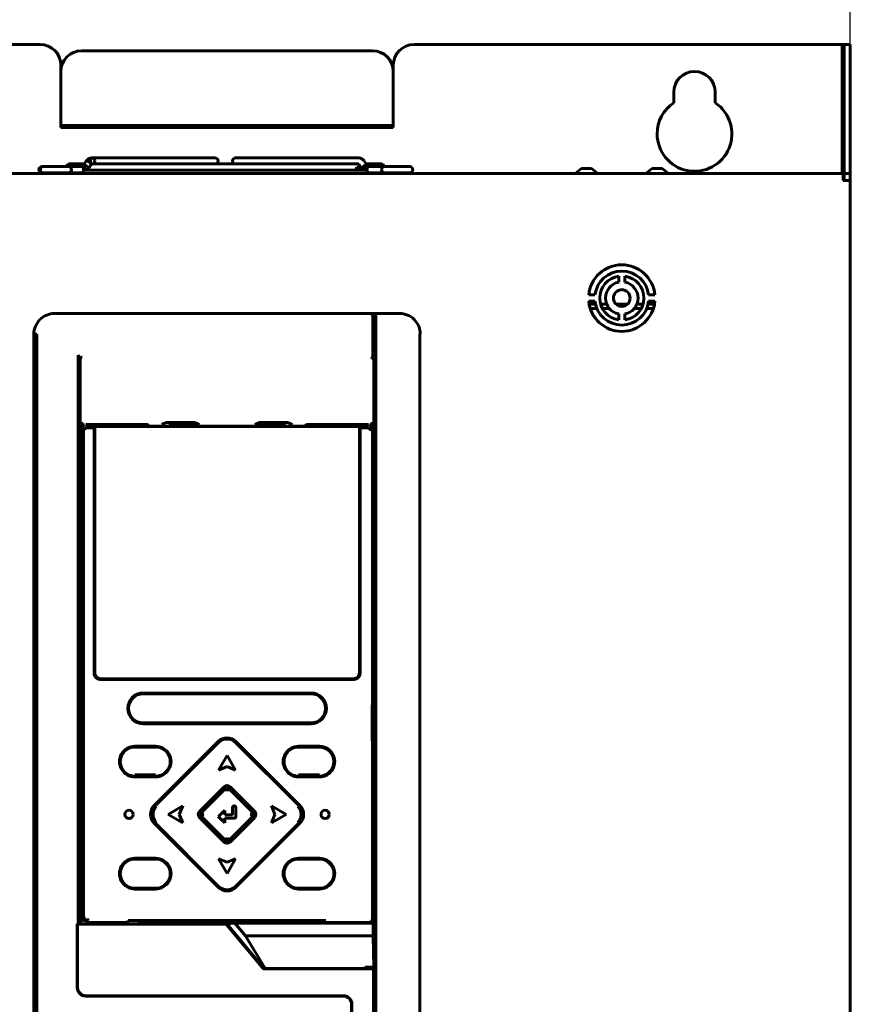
# Model space of a CAD drawing. Header units: millimetres. Extents: x 0 to 841, y 0 to 594.
# Tile 4 of 7: x 233 to 333, y 362 to 480. Entities that reach past the tile are written whole.
import ezdxf

# ---------------------------------------------------------------- set-up
doc = ezdxf.new("R2010")
doc.units = ezdxf.units.MM
doc.linetypes.add('K5LT_BASIC', pattern=[0])
doc.linetypes.add('K5LT_THIN', pattern=[0])
doc.layers.add('Системный слой', color=7, linetype='Continuous')
doc.styles.add('KDIMTEXTSTYLE', font='GOST_AU.SHX', dxfattribs={"width": 0.96, "oblique": 15, "height": 5})
doc.dimstyles.new('KDIMSTYLE (0.50)', dxfattribs={"dimtxt": 5, "dimasz": 1, "dimexe": 2, "dimexo": 0, "dimgap": 1, "dimtad": 1, "dimlfac": 2, "dimtxsty": 'KDIMTEXTSTYLE', "dimsah": 1, "dimcen": 0, "dimdle": 1, "dimadec": 0, "dimazin": 0, "dimtfac": 0.667, "dimtmove": 0, "dimatfit": 3, "dimfxl": 1, "dimtvp": 1, "dimtolj": 1, "dimtzin": 0, "dimarcsym": 0})

# ---------------------------------------------------------------- blocks, each defined once
blk = doc.blocks.new('KDIMARROW_01')
at = {"layer": 'Системный слой'}
blk.add_hatch(color=0, dxfattribs=at).paths.add_polyline_path([(0, 0), (-5, 0.66), (-4.5, 0), (-5, -0.66)])
at = {"layer": 'Системный слой', "color": 0, "linetype": 'K5LT_THIN', "lineweight": 18}
for p, q in [((-4.5, 0), (-5, 0.66)), ((-5, 0.66), (0, 0)), ((0, 0), (-5, -0.66)), ((-5, -0.66), (-4.5, 0)), ((0, 0), (-1, 0))]:
    blk.add_line(p, q, dxfattribs=at)

msp = doc.modelspace()

# ---------------------------------------------------------------- linework, layer by layer
at = {"layer": 'Системный слой', "color": 150, "linetype": 'K5LT_BASIC', "lineweight": 60, "true_color": 0x0080ff}
for p, q in [((183.5194, 477.0255), (235.0194, 477.0255)), ((275.0194, 476.2755), (240.0194, 476.2755)), ((280.0194, 477.0255), (331.5194, 477.0255)), ((331.5194, 477.0255), (331.5194, 461.5255)), ((331.7694, 477.0255), (331.5194, 477.0255)), ((331.7694, 475.7755), (331.7694, 477.0255)), ((331.7694, 477.0255), (332.5194, 477.0255)), ((332.5194, 477.0255), (332.5194, 475.7755)), ((331.7694, 475.7755), (331.7694, 462.7755)), ((332.5194, 475.7755), (332.5194, 462.7755)), ((237.5194, 474.5255), (237.5194, 473.7755)), ((237.5194, 473.7755), (237.5194, 468.2755)), ((277.5194, 473.7755), (277.5194, 474.5255)), ((277.5194, 468.2755), (277.5194, 473.7755)), ((311.2694, 471.2755), (311.2694, 470.0172)), ((316.2694, 470.0172), (316.2694, 471.2755)), ((237.5194, 467.2755), (237.5194, 468.2755)), ((277.5194, 468.2755), (277.5194, 467.2755)), ((277.5194, 467.2755), (237.5194, 467.2755)), ((237.5194, 467.2755), (237.5194, 467.0255)), ((237.5194, 467.0255), (277.5194, 467.0255)), ((277.5194, 467.0255), (277.5194, 467.2755)), ((255.1756, 463.4005), (241.3263, 463.4005)), ((256.0543, 463.4005), (255.1756, 463.4005)), ((255.1756, 463.4005), (256.0543, 463.4005)), ((259.4182, 463.4005), (258.5395, 463.4005)), ((258.5395, 463.4005), (259.4182, 463.4005)), ((259.4182, 463.4005), (273.2675, 463.4005)), ((235.419, 462.3399), (235.2549, 462.3399)), ((235.419, 462.3399), (238.419, 462.3399)), ((238.5173, 462.3399), (238.419, 462.3399)), ((239.9905, 462.3399), (238.5173, 462.3399)), ((238.5469, 462.6505), (240.309, 462.6505)), ((240.5201, 462.9491), (240.1844, 462.4743)), ((272.8532, 461.9005), (240.2518, 461.9005)), ((241.1325, 462.5161), (240.7967, 462.0413)), ((241.1365, 462.6505), (241.3263, 462.6505)), ((244.0386, 462.6505), (241.3263, 462.6505)), ((244.0386, 462.6505), (273.2675, 462.6505)), ((270.5645, 462.6505), (273.2675, 462.6505)), ((274.342, 461.9005), (272.8532, 461.9005)), ((273.6314, 462.2755), (273.1184, 462.2755)), ((273.4613, 462.5161), (273.7971, 462.0413)), ((274.0736, 462.9491), (274.4094, 462.4743)), ((274.2848, 462.6505), (276.0469, 462.6505)), ((274.4547, 462.2755), (274.3804, 462.2755)), ((274.6032, 462.3399), (276.1918, 462.3399)), ((276.1918, 462.3399), (276.4847, 462.3399)), ((276.4847, 462.3399), (279.4847, 462.3399)), ((300.1694, 462.1014), (299.4194, 461.5255)), ((300.1694, 462.1014), (301.3694, 462.1014)), ((301.3694, 462.1014), (302.1194, 461.5255)), ((308.6694, 462.1014), (307.9194, 461.5255)), ((308.6694, 462.1014), (309.8694, 462.1014)), ((309.8694, 462.1014), (310.6194, 461.5255)), ((331.7694, 461.5255), (331.7694, 462.7755)), ((332.5194, 462.7755), (332.5194, 461.5255)), ((331.6694, 461.5255), (183.3694, 461.5255)), ((235.419, 461.5899), (235.2549, 461.5899)), ((235.419, 461.5899), (238.419, 461.5899)), ((238.5173, 461.5899), (238.419, 461.5899)), ((239.9905, 461.5899), (238.5173, 461.5899)), ((274.6032, 461.5899), (276.1918, 461.5899)), ((276.1918, 461.5899), (276.4847, 461.5899)), ((276.4847, 461.5899), (279.4847, 461.5899)), ((331.6694, 461.5255), (331.6694, 460.6755)), ((332.5194, 460.6755), (331.6694, 460.6755)), ((331.7694, 461.5255), (331.7694, 460.6755)), ((331.7694, 461.5255), (332.5194, 461.5255)), ((332.5194, 460.6755), (332.5194, 461.5255)), ((332.5194, 305.5255), (332.5194, 460.6755)), ((304.6444, 448.4391), (304.6444, 449.1489)), ((305.3944, 449.1489), (305.3944, 448.4391)), ((301.037, 446.9005), (301.7911, 446.9005)), ((308.2477, 446.9005), (309.0017, 446.9005)), ((301.7911, 446.1505), (301.037, 446.1505)), ((301.8571, 445.7755), (301.0903, 445.7755)), ((302.0194, 445.2755), (301.2197, 445.2755)), ((303.2194, 445.7755), (302.4777, 445.7755)), ((303.5227, 445.2755), (302.6827, 445.2755)), ((305.6808, 445.7755), (304.3579, 445.7755)), ((307.356, 445.2755), (306.516, 445.2755)), ((307.561, 445.7755), (306.8194, 445.7755)), ((308.819, 445.2755), (308.0194, 445.2755)), ((308.9484, 445.7755), (308.1816, 445.7755)), ((309.0017, 446.1505), (308.2477, 446.1505)), ((236.7662, 444.6763), (278.2726, 444.6763)), ((275.0545, 439.5659), (275.0545, 444.378)), ((275.4328, 444.6363), (275.4328, 444.3866)), ((275.4328, 444.3866), (275.4328, 339.9963)), ((304.6444, 443.9022), (304.6444, 444.6119)), ((305.3944, 444.6119), (305.3944, 443.9022)), ((275.4328, 443.9755), (275.0545, 443.9755)), ((234.2677, 442.1778), (234.2677, 341.6733)), ((234.6228, 442.1778), (234.3732, 442.1778)), ((234.3732, 341.6733), (234.3732, 442.1778)), ((234.6228, 442.1778), (234.6228, 341.6733)), ((280.771, 442.1778), (280.731, 442.1778)), ((280.731, 442.1778), (280.731, 341.6733)), ((239.584, 371.2777), (239.584, 439.671)), ((239.8339, 439.1712), (239.584, 439.671)), ((240.0838, 439.4211), (240.084, 439.4209)), ((239.834, 439.171), (239.834, 371.2735)), ((275.1829, 340.0006), (275.1829, 439.0299)), ((239.9651, 418.4393), (239.9651, 431.4248)), ((239.9651, 431.4248), (240.215, 431.4248)), ((240.215, 431.4248), (240.215, 418.4394)), ((240.5198, 431.328), (240.5187, 431.3291)), ((240.5187, 431.3291), (240.5187, 431.328)), ((240.5187, 431.328), (240.5187, 431.3268)), ((240.5187, 431.328), (247.7682, 431.328)), ((240.5187, 431.3268), (240.7733, 431.0722)), ((240.6511, 430.911), (240.6511, 431.1944)), ((240.7733, 431.0722), (241.5131, 431.0722)), ((241.5131, 431.0722), (241.5194, 431.091)), ((241.5194, 401.429), (241.5194, 431.091)), ((241.5194, 431.091), (273.5194, 431.091)), ((273.4444, 431.0791), (241.5944, 431.0791)), ((241.5988, 431.0747), (241.5944, 431.0791)), ((247.8663, 431.1277), (267.1716, 431.1277)), ((250.3995, 431.5644), (253.4393, 431.5644)), ((250.7286, 431.2599), (250.6531, 431.2977)), ((250.7286, 431.2641), (250.7286, 431.2599)), ((253.1101, 431.2641), (250.7286, 431.2641)), ((250.7286, 431.2599), (250.7286, 431.1277)), ((250.9029, 431.5476), (250.97, 431.5141)), ((250.97, 431.5141), (252.8687, 431.5141)), ((252.8687, 431.5141), (252.9358, 431.5476)), ((253.1857, 431.2977), (253.1101, 431.2599)), ((253.1101, 431.2599), (253.1101, 431.2641)), ((253.1101, 431.2599), (253.1101, 431.1277)), ((253.863, 431.4683), (253.8686, 431.4248)), ((253.8686, 431.4248), (253.8686, 431.4661)), ((261.1701, 431.4661), (261.1701, 431.4248)), ((261.1701, 431.4248), (264.3509, 431.4248)), ((264.6393, 431.5644), (261.5995, 431.5644)), ((261.9286, 431.2599), (261.8531, 431.2977)), ((264.3101, 431.2641), (261.9286, 431.2641)), ((261.9286, 431.2641), (261.9286, 431.2599)), ((261.9286, 431.2599), (261.9286, 431.1277)), ((262.1029, 431.5476), (262.17, 431.5141)), ((262.17, 431.5141), (264.0687, 431.5141)), ((264.0687, 431.5141), (264.1358, 431.5476)), ((264.3857, 431.2977), (264.3101, 431.2599)), ((264.3101, 431.2599), (264.3101, 431.2641)), ((264.3101, 431.2599), (264.3101, 431.1277)), ((267.2674, 431.3318), (274.52, 431.3318)), ((274.52, 431.3268), (267.2711, 431.3268)), ((273.4399, 431.0747), (273.4444, 431.0791)), ((273.5256, 431.0722), (273.5194, 431.091)), ((273.5194, 431.091), (273.5194, 401.429)), ((273.5256, 431.0722), (274.2655, 431.0722)), ((274.2655, 431.0722), (274.52, 431.3268)), ((274.3877, 431.1944), (274.3877, 430.911)), ((274.52, 431.3318), (274.515, 431.3268)), ((274.8237, 430.6318), (274.8237, 431.4248)), ((275.0736, 431.4248), (274.8237, 431.4248)), ((275.0736, 431.4248), (275.0736, 418.4393)), ((240.2566, 372.1656), (240.2566, 430.5903)), ((241.5106, 430.9224), (240.7733, 430.9224)), ((241.5106, 430.9224), (241.5106, 401.4202)), ((241.6013, 430.9247), (241.6013, 401.486)), ((273.4374, 401.486), (273.4374, 430.9247)), ((274.2655, 430.9224), (273.5281, 430.9224)), ((273.5281, 401.4202), (273.5281, 430.9224)), ((275.0194, 430.8275), (274.7822, 430.5903)), ((275.0194, 430.8275), (275.0194, 397.8291)), ((239.584, 418.4524), (239.834, 418.4524)), ((239.869, 418.3913), (239.9651, 418.4393)), ((239.869, 418.3913), (239.869, 417.3782)), ((239.9651, 418.4524), (240.1827, 418.4524)), ((275.0194, 418.4524), (275.0736, 418.4524)), ((275.0736, 418.4393), (275.1653, 418.3935)), ((275.1653, 417.376), (275.1653, 418.3935)), ((275.1829, 418.4524), (275.4328, 418.4524)), ((239.9117, 417.3569), (239.869, 417.3782)), ((239.9117, 417.3569), (239.9117, 414.9127)), ((275.1653, 417.376), (275.127, 417.3569)), ((275.127, 414.9127), (275.127, 417.3569)), ((239.869, 414.8913), (239.9117, 414.9127)), ((239.869, 414.8913), (239.869, 413.8782)), ((275.127, 414.9127), (275.1653, 414.8935)), ((275.1653, 413.8761), (275.1653, 414.8935)), ((239.834, 413.8172), (239.584, 413.8172)), ((239.9651, 413.8302), (239.869, 413.8782)), ((239.9651, 383.4393), (239.9651, 413.8302)), ((240.1827, 413.8172), (239.9651, 413.8172)), ((240.215, 413.8302), (240.215, 383.4394)), ((275.0736, 413.8172), (275.0194, 413.8172)), ((275.1653, 413.8761), (275.0736, 413.8302)), ((275.0736, 413.8302), (275.0736, 383.4393)), ((275.4328, 413.8172), (275.1829, 413.8172)), ((242.2605, 400.6704), (272.7782, 400.6704)), ((272.7695, 400.6791), (242.2692, 400.6791)), ((272.6875, 400.7361), (242.3512, 400.7361)), ((246.6444, 398.7479), (246.6444, 398.8587)), ((246.7944, 398.8135), (246.7944, 398.9201)), ((247.4193, 399.0289), (267.6193, 399.0289)), ((247.4193, 398.9289), (267.6193, 398.9289)), ((262.7444, 398.9289), (262.7444, 399.0289)), ((262.8944, 399.0289), (262.8944, 398.9289)), ((274.9932, 397.3291), (274.9932, 393.5291)), ((246.6444, 395.499), (246.6444, 395.6098)), ((246.7944, 395.4376), (246.7944, 395.5443)), ((267.6193, 395.4289), (247.4193, 395.4289)), ((267.6193, 395.3289), (247.4193, 395.3289)), ((262.7444, 395.3289), (262.7444, 395.4289)), ((262.8944, 395.4289), (262.8944, 395.3289)), ((248.7512, 385.4893), (256.4587, 393.1968)), ((258.58, 393.1968), (266.2875, 385.4893)), ((246.4196, 392.6287), (248.9193, 392.6287)), ((246.4196, 392.6287), (246.4196, 392.6139)), ((246.4196, 392.5287), (248.9193, 392.5287)), ((246.6444, 392.5287), (246.6444, 392.6287)), ((246.7944, 392.5287), (246.7944, 392.6287)), ((248.8926, 385.4893), (256.4587, 393.0554)), ((258.58, 393.0554), (266.1461, 385.4893)), ((266.1194, 392.6287), (268.6191, 392.6287)), ((266.1194, 392.5287), (268.6191, 392.5287)), ((268.6191, 392.6287), (268.6191, 392.6139)), ((275.0194, 393.0291), (275.0194, 371.9284)), ((256.5018, 389.7602), (257.5193, 391.5227)), ((257.5193, 391.5227), (256.5018, 389.7602)), ((257.5193, 391.5227), (258.5369, 389.7602)), ((257.5193, 390.1925), (256.5018, 389.7602)), ((258.5369, 389.7602), (257.5193, 390.1925)), ((246.4196, 389.0289), (246.4196, 389.1789)), ((246.4196, 389.1789), (248.9193, 389.1789)), ((248.9193, 389.0289), (246.4196, 389.0289)), ((246.4196, 388.9289), (246.4196, 388.9437)), ((248.9193, 388.9289), (246.4196, 388.9289)), ((246.6444, 388.9289), (246.6444, 389.1789)), ((246.7944, 388.9289), (246.7944, 389.1789)), ((248.9193, 389.1789), (248.9193, 389.0289)), ((266.1193, 389.1789), (268.6191, 389.1789)), ((266.1194, 389.0289), (266.1193, 389.1789)), ((268.6191, 389.0289), (266.1194, 389.0289)), ((268.6191, 388.9289), (266.1194, 388.9289)), ((268.6191, 389.1789), (268.6191, 389.0289)), ((268.6191, 388.9289), (268.6191, 388.9437)), ((257.1658, 387.7526), (254.1954, 384.7822)), ((254.5495, 384.7822), (257.1658, 387.3985)), ((257.1658, 387.3985), (257.2719, 387.2925)), ((257.7668, 387.2925), (257.8729, 387.3985)), ((260.8433, 384.7822), (257.8729, 387.7526)), ((257.8729, 387.3985), (260.4892, 384.7822)), ((248.7512, 385.4893), (248.7585, 385.482)), ((248.9987, 385.3833), (248.8926, 385.4893)), ((250.4254, 384.4287), (252.1878, 385.4462)), ((252.1878, 385.4462), (251.7555, 384.4287)), ((251.9716, 384.9373), (252.1878, 385.4462)), ((257.2609, 384.3598), (257.2609, 384.9135)), ((263.2832, 384.4287), (262.8509, 385.4462)), ((264.6133, 384.4287), (262.8509, 385.4462)), ((266.04, 385.3833), (266.1461, 385.4893)), ((266.2802, 385.482), (266.2875, 385.4893)), ((250.4254, 384.4287), (252.1878, 383.4111)), ((252.1878, 383.4111), (250.4254, 384.4287)), ((251.7555, 384.4287), (251.8956, 384.7586)), ((251.8531, 384.1989), (251.7555, 384.4287)), ((251.7555, 384.4287), (252.1878, 383.4111)), ((252.1878, 383.4111), (251.9748, 383.9123)), ((254.1954, 384.0751), (257.1658, 381.1047)), ((254.5495, 384.7822), (254.6556, 384.6761)), ((254.5495, 384.0751), (254.6556, 384.1812)), ((257.1658, 381.4588), (254.5495, 384.0751)), ((257.5194, 384.3598), (257.2609, 384.3598)), ((257.2609, 383.9626), (257.5194, 383.9626)), ((257.2609, 383.4089), (257.2609, 383.9626)), ((257.2642, 383.9687), (257.5194, 383.9689)), ((257.5194, 384.3607), (257.2645, 384.3607)), ((258.1733, 384.3606), (257.5194, 384.3607)), ((260.4892, 384.0751), (257.8729, 381.4588)), ((257.8729, 381.1047), (260.8433, 384.0751)), ((260.3832, 384.6761), (260.4892, 384.7822)), ((260.3832, 384.1812), (260.4892, 384.0751)), ((264.6133, 384.4287), (262.8509, 383.4111)), ((262.8509, 383.4111), (263.2832, 384.4287)), ((263.0408, 383.8581), (262.8509, 383.4111)), ((263.2832, 384.4287), (263.1414, 384.095)), ((263.1856, 384.6584), (263.2832, 384.4287)), ((239.584, 383.4524), (239.834, 383.4524)), ((239.869, 383.3913), (239.9651, 383.4393)), ((239.869, 383.3913), (239.869, 382.3782)), ((239.9651, 383.4524), (240.1827, 383.4524)), ((248.7585, 383.3753), (248.7512, 383.368)), ((256.4587, 375.6605), (248.7512, 383.368)), ((248.8926, 383.368), (248.9987, 383.4741)), ((256.4587, 375.8019), (248.8926, 383.368)), ((266.1461, 383.368), (258.58, 375.8019)), ((266.2875, 383.368), (258.58, 375.6605)), ((266.1461, 383.368), (266.04, 383.4741)), ((266.2875, 383.368), (266.2802, 383.3753)), ((275.0194, 383.4524), (275.0736, 383.4524)), ((275.0736, 383.4393), (275.1653, 383.3935)), ((275.1653, 382.376), (275.1653, 383.3935)), ((275.1829, 383.4524), (275.4328, 383.4524)), ((239.9117, 382.3569), (239.869, 382.3782)), ((239.9117, 379.9127), (239.9117, 382.3569)), ((257.1658, 381.4588), (257.2719, 381.5649)), ((257.7668, 381.5649), (257.8729, 381.4588)), ((275.1653, 382.376), (275.127, 382.3569)), ((275.127, 379.9127), (275.127, 382.3569)), ((239.869, 379.8913), (239.9117, 379.9127)), ((239.869, 379.8913), (239.869, 378.8782)), ((246.4196, 379.1537), (248.9193, 379.1537)), ((246.4196, 379.0537), (248.9193, 379.0537)), ((257.5194, 377.3347), (256.5018, 379.0971)), ((256.5018, 379.0971), (257.5194, 378.6648)), ((258.5369, 379.0971), (257.5194, 377.3347)), ((257.5194, 378.6648), (258.5369, 379.0971)), ((257.5194, 377.3347), (258.5369, 379.0971)), ((266.1194, 379.1537), (268.6191, 379.1537)), ((266.1194, 379.0537), (268.6191, 379.0537)), ((275.127, 379.9127), (275.1653, 379.8935)), ((275.1653, 378.8761), (275.1653, 379.8935)), ((239.834, 378.8172), (239.584, 378.8172)), ((239.9651, 378.8302), (239.869, 378.8782)), ((239.9651, 371.3805), (239.9651, 378.8302)), ((240.1827, 378.8172), (239.9651, 378.8172)), ((240.215, 378.8302), (240.215, 371.6304)), ((257.7491, 378.7624), (257.5194, 378.6648)), ((275.0736, 378.8172), (275.0194, 378.8172)), ((275.1653, 378.8761), (275.0736, 378.8302)), ((275.0736, 378.8302), (275.0736, 371.3805)), ((275.4328, 378.8172), (275.1829, 378.8172)), ((248.9193, 375.5539), (246.4196, 375.5539)), ((248.9193, 375.4539), (246.4196, 375.4539)), ((268.6191, 375.5539), (266.1194, 375.5539)), ((268.6191, 375.4539), (266.1194, 375.4539)), ((240.7435, 371.6794), (240.7559, 371.9287)), ((240.7683, 371.6787), (240.7683, 371.9284)), ((239.4919, 371.2777), (239.4919, 363.5898)), ((239.584, 371.2777), (239.4919, 371.2777)), ((239.5344, 371.2248), (257.42, 371.2248)), ((239.5344, 371.2248), (239.5344, 363.6247)), ((239.8481, 371.2594), (239.834, 371.2735)), ((239.9651, 371.3805), (239.8481, 371.2635)), ((239.8481, 371.2594), (239.8481, 371.2635)), ((240.215, 371.6304), (240.72, 371.6304)), ((240.7683, 371.6787), (240.5187, 371.4291)), ((245.5164, 371.4291), (240.5187, 371.4291)), ((245.5164, 371.4291), (245.6277, 371.6518)), ((245.617, 371.6304), (246.7694, 371.6304)), ((269.411, 371.6518), (245.6277, 371.6518)), ((246.7694, 371.6093), (246.7694, 371.6518)), ((246.9035, 371.5919), (251.3694, 371.5919)), ((247.3475, 371.4066), (247.3475, 371.5919)), ((250.8912, 371.4066), (247.3475, 371.4066)), ((247.9694, 371.6518), (247.9694, 371.6146)), ((247.9694, 371.6146), (250.3694, 371.6146)), ((250.3694, 371.6146), (250.3694, 371.6518)), ((250.8912, 371.5919), (250.8912, 371.4066)), ((251.3694, 371.4901), (251.3694, 371.6518)), ((251.3694, 371.4691), (251.3694, 371.4901)), ((263.6694, 371.4901), (251.3694, 371.4901)), ((263.6694, 371.4691), (251.3694, 371.4691)), ((251.3694, 371.4482), (251.3694, 371.4691)), ((251.3694, 371.4272), (251.3694, 371.4482)), ((263.6694, 371.4482), (251.3694, 371.4482)), ((251.3694, 371.4063), (251.3694, 371.4272)), ((263.6694, 371.4272), (251.3694, 371.4272)), ((263.6694, 371.4063), (251.3694, 371.4063)), ((261.9092, 365.8748), (257.42, 371.2248)), ((257.4715, 371.2635), (258.4306, 371.3411)), ((257.4715, 371.2635), (261.9931, 365.8748)), ((258.4306, 371.3411), (259.7194, 369.8053)), ((258.4306, 371.3411), (275.113, 371.3411)), ((263.6694, 371.6518), (263.6694, 371.4901)), ((263.6694, 371.5919), (268.1352, 371.5919)), ((263.6694, 371.4901), (263.6694, 371.4691)), ((263.6694, 371.4691), (263.6694, 371.4482)), ((263.6694, 371.4482), (263.6694, 371.4272)), ((263.6694, 371.4272), (263.6694, 371.4063)), ((264.1475, 371.4066), (264.1475, 371.5919)), ((267.6912, 371.4066), (264.1475, 371.4066)), ((264.6694, 371.6518), (264.6694, 371.6146)), ((264.6694, 371.6146), (267.0694, 371.6146)), ((267.0694, 371.6146), (267.0694, 371.6518)), ((267.6912, 371.5919), (267.6912, 371.4066)), ((268.2694, 371.6093), (268.2694, 371.6518)), ((268.2694, 371.6304), (269.1211, 371.6304)), ((274.52, 371.4291), (269.521, 371.4291)), ((275.0736, 371.3805), (275.113, 371.3411)), ((275.113, 369.8053), (275.113, 371.3411)), ((239.5344, 370.6042), (239.4919, 370.6042)), ((258.0247, 370.6042), (257.9407, 370.6042)), ((258.2284, 370.3615), (258.2284, 370.2614)), ((259.7194, 369.8053), (262.1097, 365.8798)), ((259.7194, 369.8053), (275.113, 369.8053)), ((275.113, 369.8053), (275.1784, 366.0553)), ((275.4328, 370.6042), (275.1829, 370.6042)), ((239.4919, 368.2252), (239.5344, 368.2252)), ((259.9369, 368.2252), (260.0209, 368.2252)), ((275.1829, 368.2252), (275.4328, 368.2252)), ((274.1629, 366.0553), (275.1784, 366.0553)), ((275.1732, 365.9248), (275.1732, 340.0103)), ((275.1784, 365.9248), (275.1732, 365.9248)), ((275.1784, 366.0553), (275.1784, 365.9248)), ((239.4919, 365.2755), (239.5344, 365.2755)), ((239.4919, 364.7755), (239.5344, 364.7755)), ((272.6662, 365.8748), (261.9092, 365.8748)), ((262.0475, 365.8748), (262.1097, 365.8798)), ((273.9968, 365.8798), (262.1097, 365.8798)), ((275.1416, 340.0976), (275.1416, 365.852)), ((275.1416, 365.2755), (275.1732, 365.2755)), ((275.1416, 364.7755), (275.1732, 364.7755)), ((275.1829, 365.2755), (275.4328, 365.2755)), ((275.1829, 364.7755), (275.4328, 364.7755)), ((239.5344, 364.5255), (239.4919, 364.5255)), ((275.1732, 364.5255), (275.1416, 364.5255)), ((275.4328, 364.5255), (275.1829, 364.5255)), ((240.5094, 362.5906), (240.5094, 362.5723)), ((240.5094, 362.5906), (271.5094, 362.5906)), ((240.5094, 362.5723), (271.5094, 362.5723)), ((240.5343, 362.6248), (271.5394, 362.6248)), ((271.5094, 362.5906), (271.5094, 362.5723)), ((272.4919, 361.5898), (272.4919, 341.7245)), ((272.5394, 361.6248), (272.5394, 341.8248))]:
    msp.add_line(p, q, dxfattribs=at)
for centre, radius in [((305.0194, 446.5255), 1), ((245.7188, 384.4287), 0.5), ((269.3199, 384.4287), 0.5)]:
    msp.add_circle(centre, radius, dxfattribs=at)
for centre, radius, start, end in [((235.0194, 474.5255), 2.5, 0, 90), ((240.0194, 473.7755), 2.5, 90, 180), ((275.0194, 473.7755), 2.5, 0, 90), ((280.0194, 474.5255), 2.5, 90, 180), ((313.7694, 471.2755), 2.5, 0, 180), ((313.7694, 466.2755), 4.5, 123.748989, 180), ((313.7694, 466.2755), 4.5, 180, 56.251011), ((256.0543, 463.0255), 0.375, 270, 90), ((258.5395, 463.0255), 0.375, 90, 270), ((235.2549, 461.9649), 0.375, 90, 270), ((235.2969, 462.2755), 0.375, 180, 227.887576), ((235.419, 461.9649), 0.375, 90, 270), ((238.5469, 462.2755), 0.375, 90, 170.120718), ((238.419, 461.9649), 0.375, 270, 90), ((276.0469, 462.2755), 0.375, 9.879282, 90), ((276.4847, 461.9649), 0.375, 90, 180), ((276.4847, 461.9649), 0.375, 180, 270), ((279.4847, 461.9649), 0.375, 270, 90), ((305.0194, 446.5255), 4, 5.379379, 174.620621), ((305.0194, 446.5255), 3.25, 6.62581, 173.37419), ((305.0194, 446.5255), 2.65, 98.1352, 261.8648), ((305.0194, 446.5255), 2.65, 278.1352, 81.8648), ((305.0194, 446.5255), 1.95, 101.087489, 258.912511), ((305.0194, 446.5255), 1.95, 281.087489, 78.912511), ((305.0194, 446.5255), 4, 185.379379, 354.620621), ((305.0194, 446.5255), 3.25, 186.62581, 353.37419), ((247.4193, 397.1789), 1.85, 90, 270), ((247.4193, 397.1789), 1.75, 90, 270), ((267.6193, 397.1789), 1.85, 270, 90), ((267.6193, 397.1789), 1.75, 0, 90), ((267.6193, 397.1789), 1.75, 270, 0), ((257.5194, 392.1361), 1.5, 45, 135), ((257.5194, 391.9947), 1.5, 45, 135), ((246.4195, 390.7788), 1.8499, 89.996626, 270.003567), ((246.4195, 390.7788), 1.8351, 89.996599, 270.003567), ((246.4195, 390.7788), 1.7499, 89.996433, 270.003567), ((248.9195, 390.7788), 1.8499, 269.996626, 90.003567), ((248.9195, 390.7788), 1.7499, 269.996433, 90.003567), ((266.1192, 390.7788), 1.8499, 89.996626, 270.003374), ((266.1192, 390.7788), 1.7499, 89.996433, 270.003567), ((268.6192, 390.7788), 1.8499, 269.996626, 90.003567), ((268.6192, 390.7788), 1.8351, 0, 90.003567), ((268.6192, 390.7788), 1.7499, 0, 90.003567), ((268.6192, 390.7788), 1.7499, 269.996433, 0), ((268.6192, 390.7788), 1.8351, 269.996599, 0), ((257.5194, 387.399), 0.5, 45, 135), ((257.5194, 387.045), 0.5, 45, 135), ((257.5194, 387.045), 0.35, 45, 135), ((245.7188, 384.4287), 0.5, 0, 89.998393), ((249.8119, 384.4287), 1.5, 135, 225), ((249.8119, 384.4287), 1.4897, 135, 225), ((249.9533, 384.4287), 1.5, 135, 225), ((249.9533, 384.4287), 1.35, 135, 225), ((265.0854, 384.4287), 1.35, 315, 45), ((265.0854, 384.4287), 1.5, 315, 45), ((265.2268, 384.4287), 1.4897, 360, 45), ((265.2268, 384.4287), 1.5, 315, 45), ((245.7188, 384.4287), 0.5, 270.001607, 0), ((254.549, 384.4287), 0.5, 135, 225), ((254.903, 384.4287), 0.5, 135, 225), ((254.903, 384.4287), 0.35, 135, 225), ((260.1357, 384.4287), 0.35, 315, 45), ((260.1357, 384.4287), 0.5, 315, 45), ((260.4897, 384.4287), 0.5, 315, 45), ((265.2268, 384.4287), 1.4897, 315, 360), ((257.5194, 381.8123), 0.5, 225, 315), ((257.5194, 381.8123), 0.35, 225, 315), ((257.5194, 381.4583), 0.5, 225, 315), ((246.4195, 377.3038), 1.8499, 89.996626, 270.003567), ((246.4195, 377.3038), 1.7499, 89.996433, 270.003567), ((248.9195, 377.3038), 1.8499, 269.996626, 90.003567), ((248.9195, 377.3038), 1.7499, 269.996433, 90.003567), ((266.1192, 377.3038), 1.8499, 89.996626, 270.003374), ((266.1192, 377.3038), 1.7499, 89.996433, 270.003567), ((268.6192, 377.3038), 1.8499, 269.996626, 90.003567), ((268.6192, 377.3038), 1.7499, 269.996433, 90.003567), ((257.5194, 376.8626), 1.5, 225, 315), ((257.5194, 376.7212), 1.5, 225, 315), ((240.5094, 363.5898), 1.0175, 180, 270), ((240.5343, 363.6247), 1, 180, 270), ((271.5094, 361.5898), 0.9825, 360, 90), ((271.5394, 361.6248), 1, 0, 90)]:
    msp.add_arc(centre, radius, start, end, dxfattribs=at)
for centre, major_axis, ratio, start_param, end_param in [((241.3263, 463.0255), (0, -0.375), 0.70710678, 1.57079633, 4.71238898), ((241.3263, 463.0255), (0, 0.375), 0.70710678, 1.57079633, 4.71238898), ((239.9905, 461.9649), (0, -0.375), 0.70710678, 1.57079633, 3.14159265), ((239.9905, 461.9649), (0, 0.375), 0.70710678, 3.14159265, 4.71238898), ((240.4905, 462.2578), (0.3062, -0.2165), 0.5, 2.52611294, 5.6677056), ((240.4905, 462.2578), (-0.3062, 0.2165), 0.5, 2.52611294, 5.6677056), ((240.8263, 462.7326), (0.3062, -0.2165), 0.5, 2.52611294, 3.14159265), ((240.8263, 462.7326), (-0.3062, 0.2165), 0.5, 3.14159265, 5.6677056), ((272.8532, 462.2755), (0, 0.375), 0.70710678, 3.14159265, 4.71238898), ((274.1032, 462.2578), (-0.3062, -0.2165), 0.5, 3.75707236, 6.89866502), ((274.1032, 462.2578), (0.3062, 0.2165), 0.5, 3.75707236, 6.89866502), ((274.6032, 461.9649), (0, -0.375), 0.70710678, 3.14159265, 4.71238898), ((274.6032, 461.9649), (0, 0.375), 0.70710678, 1.57079633, 3.14159265), ((274.8555, 444.378), (-0.0172, 0.2494), 0.79541553, 4.65760419, 6.19672384), ((240.0838, 439.1712), (-0.1768, -0.1768), 0.99908215, 3.92744995, 5.49732801), ((240.084, 439.171), (-0.2181, -0.1222), 0.9993632, 4.20186358, 5.77211657), ((274.9329, 439.0299), (-0.249, 0.0222), 0.98116826, 3.23207048, 4.79950856), ((250.9029, 431.2977), (0.1118, 0.2236), 0.9992388, 0.46383034, 2.03401759), ((264.1358, 431.2977), (-0.1118, 0.2236), 0.9992388, 4.24916772, 5.81935497)]:
    msp.add_ellipse(centre, major_axis=major_axis, ratio=ratio, start_param=start_param, end_param=end_param, dxfattribs=at)
for points, knots in [([(240.5201, 462.9491), (240.544, 462.9828), (240.5692, 463.0151), (240.6219, 463.0759), (240.6492, 463.1044), (240.7055, 463.1574), (240.7344, 463.1819), (240.7936, 463.2269), (240.8238, 463.2475), (240.8851, 463.2845), (240.9163, 463.3011), (240.9792, 463.3303), (241.011, 463.343), (241.0751, 463.3645), (241.1073, 463.3734), (241.159, 463.3847), (241.1783, 463.3882), (241.2156, 463.3937), (241.2337, 463.3958), (241.2765, 463.3995), (241.3014, 463.4005), (241.3263, 463.4005)], [0, 0, 0, 0, 1.72840574, 1.72840574, 3.41670028, 3.41670028, 5.0579054, 5.0579054, 6.65338641, 6.65338641, 8.20604123, 8.20604123, 9.72112622, 9.72112622, 11.20592199, 11.20592199, 12.0791812, 12.0791812, 12.88913475, 12.88913475, 14, 14, 14, 14]), ([(273.2675, 463.4005), (273.2998, 463.4005), (273.3322, 463.3987), (273.3968, 463.3916), (273.4289, 463.3862), (273.4927, 463.3718), (273.5245, 463.3628), (273.5873, 463.3413), (273.6184, 463.3287), (273.68, 463.2998), (273.7103, 463.2836), (273.7701, 463.2474), (273.7995, 463.2274), (273.8571, 463.1837), (273.8852, 463.16), (273.9361, 463.1126), (273.959, 463.0893), (273.9983, 463.0459), (274.0149, 463.0263), (274.0457, 462.9876), (274.0599, 462.9686), (274.0736, 462.9491)], [0, 0, 0, 0, 1.44559688, 1.44559688, 2.89584836, 2.89584836, 4.35981807, 4.35981807, 5.8459914, 5.8459914, 7.36210948, 7.36210948, 8.91477254, 8.91477254, 10.50903131, 10.50903131, 11.91032126, 11.91032126, 13.00277331, 13.00277331, 14, 14, 14, 14]), ([(273.2675, 462.6505), (273.2721, 462.6505), (273.2767, 462.6503), (273.2862, 462.6492), (273.2911, 462.6484), (273.3014, 462.6461), (273.3067, 462.6446), (273.3182, 462.6407), (273.3243, 462.6383), (273.3372, 462.6322), (273.3441, 462.6285), (273.3588, 462.6196), (273.3666, 462.6144), (273.3831, 462.602), (273.3917, 462.5947), (273.4085, 462.5791), (273.4166, 462.5709), (273.4308, 462.5552), (273.4369, 462.5481), (273.4491, 462.5328), (273.4552, 462.5247), (273.4613, 462.5161)], [0, 0, 0, 0, 1.52003946, 1.52003946, 3.04625174, 3.04625174, 4.58860284, 4.58860284, 6.15769263, 6.15769263, 7.7642724, 7.7642724, 9.41889847, 9.41889847, 11.13141432, 11.13141432, 12.68055119, 12.68055119, 13.83353314, 13.83353314, 15, 15, 15, 15]), ([(234.9993, 443.9447), (235.2307, 444.1761), (235.5081, 444.3613), (236.1125, 444.6114), (236.4392, 444.6763), (236.7662, 444.6763)], [0.00390546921, 0.00390546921, 0.00390546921, 0.00390546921, 0.00585838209, 0.00585838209, 0.00780826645, 0.00780826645, 0.00780826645, 0.00780826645]), ([(278.2726, 444.6763), (278.5995, 444.6763), (278.9262, 444.6114), (279.5307, 444.3613), (279.808, 444.1761), (280.0394, 443.9447)], [0, 0, 0, 0, 0.00195114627, 0.00195114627, 0.00390532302, 0.00390532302, 0.00390532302, 0.00390532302]), ([(234.2677, 442.1778), (234.2677, 442.5048), (234.3326, 442.8315), (234.5826, 443.4359), (234.7679, 443.7133), (234.9993, 443.9447)], [0, 0, 0, 0, 0.0019512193, 0.0019512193, 0.00390546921, 0.00390546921, 0.00390546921, 0.00390546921]), ([(280.0394, 443.9447), (280.2708, 443.7133), (280.4561, 443.4359), (280.7061, 442.8315), (280.771, 442.5048), (280.771, 442.1778)], [0.00390532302, 0.00390532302, 0.00390532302, 0.00390532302, 0.00585810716, 0.00585810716, 0.00780786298, 0.00780786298, 0.00780786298, 0.00780786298]), ([(274.9483, 439.2975), (274.945, 439.3038), (274.9454, 439.3113), (274.9595, 439.3362), (274.9739, 439.3542), (275.0076, 439.4016), (275.026, 439.4309), (275.0507, 439.4955), (275.0568, 439.5304), (275.0545, 439.5659)], [0, 0, 0, 0, 0.25, 0.25, 0.5, 0.5, 0.75, 0.75, 1, 1, 1, 1]), ([(247.7682, 431.328), (247.7884, 431.3285), (247.8206, 431.3262), (247.8641, 431.3188), (247.8933, 431.3127), (247.9255, 431.3024), (247.9557, 431.2922), (247.9815, 431.2796), (248.0136, 431.2647), (248.0392, 431.2471), (248.0662, 431.2309), (248.09, 431.209), (248.1156, 431.1895), (248.1352, 431.1649), (248.1594, 431.1425), (248.1756, 431.1119), (248.1876, 431.1053), (248.1974, 431.0831), (248.199, 431.0791)], [0, 0, 0, 0, 2.34904875, 3.47405151, 4.69742908, 5.82861712, 7.04466141, 8.27286064, 9.39029021, 10.54825133, 11.73503151, 12.91682398, 14.08201349, 15.29701256, 16.43504452, 17.69277961, 18.7935741, 19, 19, 19, 19]), ([(249.8733, 431.4248), (249.9568, 431.4624), (250.0415, 431.496), (250.2161, 431.5468), (250.3072, 431.5644), (250.3995, 431.5644)], [0, 0, 0, 0, 0.00054544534, 0.00054544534, 0.00109089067, 0.00109089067, 0.00109089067, 0.00109089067]), ([(253.4393, 431.5644), (253.5316, 431.5644), (253.6208, 431.5472), (253.7964, 431.4964), (253.8818, 431.4625), (253.9654, 431.4248)], [0, 0, 0, 0, 0.00054522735, 0.00054522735, 0.00109045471, 0.00109045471, 0.00109045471, 0.00109045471]), ([(261.0733, 431.4248), (261.1568, 431.4624), (261.2415, 431.496), (261.4161, 431.5468), (261.5072, 431.5644), (261.5995, 431.5644)], [0, 0, 0, 0, 0.00054544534, 0.00054544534, 0.00109089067, 0.00109089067, 0.00109089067, 0.00109089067]), ([(264.6393, 431.5644), (264.7316, 431.5644), (264.8208, 431.5472), (264.9964, 431.4964), (265.0818, 431.4625), (265.1654, 431.4248)], [0, 0, 0, 0, 0.00054522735, 0.00054522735, 0.00109045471, 0.00109045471, 0.00109045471, 0.00109045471]), ([(266.8715, 431.1277), (266.8922, 431.1551), (266.9362, 431.2023), (267.0099, 431.256), (267.0846, 431.293), (267.1563, 431.3153), (267.219, 431.3251), (267.2558, 431.3268), (267.2711, 431.3268)], [0, 0, 0, 0, 2.00334365, 3.74557939, 5.30107741, 6.85198096, 8.10974521, 9, 9, 9, 9]), ([(257.2642, 384.9072), (257.1435, 384.7923), (257.0224, 384.6777), (256.9007, 384.5639), (256.8291, 384.4969), (256.7573, 384.43), (256.6855, 384.3632), (256.6138, 384.2964), (256.5417, 384.2299), (256.4695, 384.1635)], [0, 0, 0, 0, 0.00100005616, 0.00100005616, 0.00100005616, 0.00158842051, 0.00158842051, 0.00158842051, 0.00217679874, 0.00217679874, 0.00217679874, 0.00217679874]), ([(257.2645, 384.3607), (257.2645, 384.4063), (257.2645, 384.4518), (257.2645, 384.5429), (257.2644, 384.5884), (257.2645, 384.725), (257.2643, 384.8161), (257.2642, 384.9072)], [0, 0, 0, 0, 0.24999993, 0.24999993, 0.49999984, 0.49999984, 1, 1, 1, 1]), ([(257.5194, 383.9626), (257.5268, 383.9625), (257.5414, 383.9626), (257.5633, 383.9626), (257.5855, 383.9626), (257.6079, 383.9626), (257.6302, 383.9626), (257.6517, 383.9626), (257.6715, 383.9626), (257.6918, 383.9626), (257.7155, 383.9625), (257.7471, 383.9625), (257.7847, 383.9627), (257.8246, 383.9623), (257.8607, 383.9627), (257.8921, 383.9627), (257.9205, 383.9625), (257.9475, 383.9623), (257.9729, 383.9625), (257.9991, 383.963), (258.027, 383.963), (258.0566, 383.9629), (258.0856, 383.9626), (258.1118, 383.9625), (258.137, 383.9627), (258.162, 383.9626), (258.1925, 383.9626), (258.2269, 383.9626), (258.2612, 383.9626), (258.2884, 383.9627), (258.3094, 383.9626), (258.3282, 383.9624), (258.3468, 383.9626), (258.3638, 383.9628), (258.3796, 383.9646), (258.3954, 383.9671), (258.4121, 383.9713), (258.4284, 383.9764), (258.4438, 383.9829), (258.4573, 383.9896), (258.469, 383.9963), (258.4789, 384.0029), (258.4878, 384.0093), (258.4962, 384.016), (258.5047, 384.0235), (258.5131, 384.0317), (258.5213, 384.0404), (258.529, 384.0497), (258.5363, 384.0595), (258.5433, 384.0698), (258.5495, 384.0802), (258.555, 384.0908), (258.5601, 384.1017), (258.5646, 384.1127), (258.5684, 384.1241), (258.5716, 384.1356), (258.5742, 384.1471), (258.5761, 384.1578), (258.5773, 384.1686), (258.578, 384.1793), (258.5786, 384.1897), (258.5789, 384.2002), (258.5789, 384.2118), (258.5788, 384.2255), (258.5788, 384.2413), (258.5787, 384.2587), (258.5787, 384.2797), (258.5786, 384.3064), (258.5786, 384.339), (258.5786, 384.3738), (258.5786, 384.407), (258.5786, 384.4372), (258.5786, 384.4637), (258.5785, 384.4871), (258.5786, 384.5063), (258.5786, 384.5266), (258.5786, 384.5488), (258.5785, 384.5748), (258.5786, 384.605), (258.5787, 384.6392), (258.5788, 384.6754), (258.5786, 384.7098), (258.5782, 384.7438), (258.5783, 384.7776), (258.5785, 384.8118), (258.5786, 384.8437), (258.5783, 384.8764), (258.5784, 384.9103), (258.5786, 384.9449), (258.5784, 384.9777), (258.5786, 385.0108), (258.5785, 385.0473), (258.5786, 385.0862), (258.5786, 385.1217), (258.5786, 385.1499), (258.5786, 385.17), (258.5786, 385.1853), (258.5786, 385.1988), (258.5789, 385.2142), (258.5787, 385.2359), (258.5787, 385.2558), (258.5767, 385.274), (258.5756, 385.2837), (258.574, 385.2928), (258.5717, 385.3019), (258.5691, 385.3103), (258.5665, 385.3184), (258.5632, 385.3273), (258.5586, 385.3371), (258.5531, 385.347), (258.5476, 385.3566), (258.542, 385.365), (258.5364, 385.3723), (258.5304, 385.3794), (258.5237, 385.3868), (258.5165, 385.3941), (258.5099, 385.4004), (258.5026, 385.4064), (258.4943, 385.4125), (258.4852, 385.4183), (258.4766, 385.4237), (258.4672, 385.4287), (258.4568, 385.4332), (258.4455, 385.4374), (258.4344, 385.4412), (258.4237, 385.4439), (258.4135, 385.4458), (258.4034, 385.4474), (258.3937, 385.4484), (258.3831, 385.4488), (258.371, 385.4485), (258.3573, 385.4476), (258.3435, 385.4453), (258.3281, 385.4419), (258.3106, 385.4365), (258.2908, 385.428), (258.2697, 385.4158), (258.2484, 385.3996), (258.2292, 385.3802), (258.2137, 385.3596), (258.2028, 385.3405), (258.1952, 385.3237), (258.1901, 385.3085), (258.1861, 385.2938), (258.1833, 385.2783), (258.1819, 385.2608), (258.1811, 385.2406), (258.1813, 385.2174), (258.1815, 385.1827), (258.1814, 385.1469), (258.1815, 385.1102), (258.1814, 385.0858), (258.1813, 385.0643), (258.1813, 385.0451), (258.1816, 385.0207), (258.1815, 384.9906), (258.1811, 384.9541), (258.1808, 384.9183), (258.1809, 384.8865), (258.1814, 384.8599), (258.1819, 384.836), (258.1818, 384.8095), (258.1816, 384.78), (258.1813, 384.7485), (258.1812, 384.7201), (258.1816, 384.6957), (258.1817, 384.6729), (258.1818, 384.6493), (258.1816, 384.624), (258.1815, 384.5965), (258.1815, 384.5671), (258.1816, 384.5342), (258.1815, 384.5011), (258.1815, 384.4702), (258.1814, 384.4428), (258.1815, 384.4169), (258.1815, 384.3934), (258.1815, 384.3741), (258.1815, 384.3638), (258.1815, 384.3598)], [0, 0, 0, 0, 1.47461908, 2.84799564, 4.20872183, 5.63316293, 7.00795184, 8.24449642, 9.45959985, 10.50661577, 11.83272882, 13.55737097, 15.92786842, 18.34070959, 20.4080569, 22.19607076, 23.86881859, 25.44686507, 27.02300012, 28.45105721, 30.22020404, 32.16345928, 33.99054465, 35.72707143, 37.16409907, 38.81987658, 40.59356669, 43.14065011, 45.62186345, 47.44734141, 48.62519569, 49.87249127, 51.29307388, 52.40571429, 53.35215914, 54.37765636, 55.44682402, 56.45056918, 57.35795083, 58.15718809, 58.79797201, 59.34128414, 59.81641312, 60.276374, 60.72116678, 61.19101014, 61.63171198, 62.04494254, 62.44395921, 62.82839617, 63.19194798, 63.51554685, 63.82567939, 64.15246492, 64.44607897, 64.76474781, 65.04937741, 65.34089181, 65.64562041, 65.95096753, 66.25024615, 66.54177185, 66.88171111, 67.30300184, 67.78057621, 68.28450424, 68.84874347, 69.62447859, 70.59356682, 71.65150728, 72.59965826, 73.43451367, 74.2812183, 74.88524799, 75.43872334, 75.92640451, 76.60970881, 77.34556584, 78.19221998, 79.24095416, 80.36661564, 81.45036555, 82.42803713, 83.63551146, 84.80555305, 85.93672699, 87.00874003, 88.35100066, 89.76788671, 91.06153087, 92.26956457, 93.87205576, 95.69876141, 97.39264773, 98.67171331, 99.60851523, 100.21894331, 100.86211369, 101.55142412, 102.49026379, 104.01388391, 104.52228204, 104.90530515, 105.30330807, 105.67276865, 105.95309266, 106.22004538, 106.53523932, 106.84191092, 107.13162714, 107.38048143, 107.61114112, 107.79315423, 107.95673812, 108.147615, 108.33906058, 108.51275264, 108.69044523, 108.92883433, 109.18592462, 109.4314407, 109.68891123, 110.07996218, 110.48542376, 110.91477077, 111.33230885, 111.79266315, 112.24868258, 112.6864053, 113.16727131, 113.84944954, 114.59997132, 115.4395941, 116.32192826, 117.51021887, 118.98370846, 120.73934649, 122.71917972, 124.93958522, 126.98242167, 128.66339387, 129.97251748, 131.14098163, 132.18415972, 133.26295611, 134.40800907, 135.61430369, 137.10761578, 138.64341866, 141.90719107, 143.55640679, 145.08887407, 146.15019112, 147.25339035, 148.36184373, 150.2194095, 152.23950531, 154.29274841, 155.92785996, 157.15941306, 158.2994641, 159.47510951, 161.02869716, 162.56590032, 163.93994348, 164.99729483, 165.93719568, 167.01648987, 168.13730009, 169.29141655, 170.64569944, 172.07608402, 173.63951766, 175.00842448, 176.23304624, 177.39639788, 178.60893832, 179.45569474, 180, 180, 180, 180]), ([(257.5194, 383.9689), (257.6742, 383.9689), (257.829, 383.9686), (258.0613, 383.9683), (258.1387, 383.968), (258.2549, 383.9677), (258.2936, 383.9674), (258.3516, 383.9673), (258.371, 383.9684), (258.4094, 383.9767), (258.4276, 383.9832), (258.4796, 384.0097), (258.5098, 384.0366), (258.5528, 384.1012), (258.5659, 384.1391), (258.5709, 384.2167), (258.5691, 384.2559), (258.5689, 384.334), (258.5689, 384.3731), (258.5689, 384.5683), (258.569, 384.7245), (258.5702, 384.9587), (258.5707, 385.0368), (258.5715, 385.154), (258.5719, 385.193), (258.5722, 385.2516), (258.5717, 385.2712), (258.563, 385.3097), (258.5558, 385.3279), (258.526, 385.3793), (258.496, 385.4069), (258.4249, 385.4403), (258.384, 385.4462), (258.3067, 385.4337), (258.2697, 385.4158), (258.2118, 385.3628), (258.1909, 385.328), (258.1765, 385.2703), (258.1755, 385.251), (258.1751, 385.2123), (258.1751, 385.1929), (258.1749, 385.1349), (258.1747, 385.0962), (258.1742, 384.98), (258.174, 384.9026), (258.1734, 384.6703), (258.1732, 384.5155), (258.1733, 384.3606)], [0, 0, 0, 0, 0.00092905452, 0.00092905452, 0.00139358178, 0.00139358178, 0.00162584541, 0.00162584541, 0.00174197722, 0.00174197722, 0.00185810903, 0.00185810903, 0.00209037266, 0.00209037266, 0.00232263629, 0.00232263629, 0.00255489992, 0.00255489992, 0.00278716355, 0.00278716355, 0.00371621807, 0.00371621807, 0.00418074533, 0.00418074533, 0.00441300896, 0.00441300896, 0.00452914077, 0.00452914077, 0.00464527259, 0.00464527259, 0.00487753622, 0.00487753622, 0.00510979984, 0.00510979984, 0.00534206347, 0.00534206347, 0.0055743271, 0.0055743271, 0.00569045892, 0.00569045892, 0.00580659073, 0.00580659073, 0.00603885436, 0.00603885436, 0.00650338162, 0.00650338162, 0.00743243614, 0.00743243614, 0.00743243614, 0.00743243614]), ([(262.8509, 385.4462), (262.8907, 385.3525), (262.9306, 385.2587), (263.0015, 385.0917), (263.0326, 385.0186), (263.0637, 384.9454)], [0, 0, 0, 0, 0.276392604, 0.276392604, 0.492213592, 0.492213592, 0.492213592, 0.492213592]), ([(256.4695, 384.1635), (256.5922, 384.0508), (256.7144, 383.9374), (256.836, 383.8234), (256.9075, 383.7562), (256.979, 383.689), (257.0502, 383.6214), (257.1213, 383.5539), (257.1924, 383.4862), (257.2632, 383.4183)], [0, 0, 0, 0, 0.0010000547, 0.0010000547, 0.0010000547, 0.00158880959, 0.00158880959, 0.00158880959, 0.00217757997, 0.00217757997, 0.00217757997, 0.00217757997]), ([(257.2632, 383.4183), (257.2633, 383.46), (257.2634, 383.5016), (257.2636, 383.585), (257.2637, 383.6266), (257.2639, 383.71), (257.2639, 383.7516), (257.2641, 383.8518), (257.2642, 383.9102), (257.2642, 383.9687)], [0, 0, 0, 0, 0.22711191, 0.22711191, 0.45422382, 0.45422382, 0.68133575, 0.68133575, 1, 1, 1, 1]), ([(258.1815, 384.3598), (258.1649, 384.3605), (258.1288, 384.3622), (258.0771, 384.3636), (258.029, 384.3629), (257.9922, 384.3607), (257.9601, 384.3581), (257.9293, 384.3572), (257.8923, 384.357), (257.8473, 384.3575), (257.7951, 384.3584), (257.7435, 384.3594), (257.703, 384.36), (257.6759, 384.3602), (257.6577, 384.36), (257.643, 384.3595), (257.6276, 384.3591), (257.6127, 384.3592), (257.6004, 384.3596), (257.591, 384.3599), (257.5834, 384.3599), (257.5764, 384.3597), (257.5691, 384.3598), (257.5614, 384.3598), (257.5525, 384.3598), (257.5424, 384.3597), (257.5329, 384.3597), (257.5251, 384.3598), (257.521, 384.3597), (257.5194, 384.3598)], [0, 0, 0, 0, 1.56898119, 3.41689063, 4.90705177, 6.15529666, 6.94121142, 7.96777907, 8.97382755, 10.25099971, 11.94554405, 13.65097111, 15.13528079, 16.18591813, 16.85969845, 17.53051582, 18.33700195, 19.21314046, 20.02841584, 20.67580369, 21.28716542, 21.94979571, 22.63208725, 23.45715246, 24.54756422, 25.95448757, 27.73272235, 29.0982815, 30, 30, 30, 30]), ([(258.5369, 379.0971), (258.4431, 379.0573), (258.3494, 379.0174), (258.1824, 378.9466), (258.1092, 378.9154), (258.036, 378.8843)], [0, 0, 0, 0, 0.276392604, 0.276392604, 0.492213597, 0.492213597, 0.492213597, 0.492213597])]:
    msp.add_open_spline(points, degree=3, knots=knots, dxfattribs=at)
for points, weights in [([(274.8555, 444.6277), (274.9952, 444.6373), (275.2173, 444.6406), (275.4328, 444.6363)], [1, 0.866556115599, 0.866556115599, 1]), ([(239.584, 439.5126), (239.6007, 439.5316), (239.6177, 439.5503), (239.6353, 439.5685)], [0.854663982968, 0.854163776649, 0.853845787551, 0.853710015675]), ([(275.0545, 439.8375), (275.1959, 439.7585), (275.3232, 439.6577), (275.4328, 439.5371)], [0.870087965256, 0.857241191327, 0.851917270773, 0.854116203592]), ([(274.9557, 439.2742), (274.9512, 439.2802), (274.9466, 439.2862), (274.9419, 439.2922)], [0.857916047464, 0.857452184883, 0.857025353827, 0.856635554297]), ([(241.5131, 431.0722), (241.5116, 431.0678), (241.5106, 431.0067), (241.5106, 430.9224)], [1, 0.816916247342, 0.816916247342, 1]), ([(241.6013, 430.9247), (241.6013, 431.0114), (241.6003, 431.0732), (241.5988, 431.0747)], [1, 0.808834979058, 0.808834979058, 1]), ([(252.9358, 431.5476), (252.9493, 431.5544), (253.129, 431.5604), (253.4393, 431.5644)], [1, 0.934124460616, 0.934124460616, 1]), ([(254.1851, 431.3187), (253.6154, 431.3187), (253.2055, 431.3101), (253.1857, 431.2977)], [1, 0.812893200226, 0.812893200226, 1]), ([(261.8531, 431.2977), (261.8332, 431.3101), (261.4234, 431.3187), (260.8537, 431.3187)], [1, 0.812893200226, 0.812893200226, 1]), ([(261.5995, 431.5644), (261.9098, 431.5604), (262.0894, 431.5544), (262.1029, 431.5476)], [1, 0.934124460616, 0.934124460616, 1]), ([(266.8646, 431.1277), (266.9629, 431.2618), (267.1093, 431.3318), (267.2674, 431.3318)], [0.868661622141, 0.843947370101, 0.887726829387, 1]), ([(273.4399, 431.0747), (273.4384, 431.0732), (273.4374, 431.0114), (273.4374, 430.9247)], [1, 0.80883497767, 0.80883497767, 1]), ([(273.5281, 430.9224), (273.5281, 431.0067), (273.5271, 431.0678), (273.5256, 431.0722)], [1, 0.816916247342, 0.816916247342, 1]), ([(240.7559, 430.922), (240.475, 430.9122), (240.2713, 430.7769), (240.2566, 430.5903)], [1, 0.816916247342, 0.816916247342, 1]), ([(240.7733, 430.9224), (240.7675, 430.9224), (240.7617, 430.9223), (240.7559, 430.922)], [1, 0.999794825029, 0.999794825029, 1]), ([(274.2828, 430.922), (274.2771, 430.9223), (274.2713, 430.9224), (274.2655, 430.9224)], [1, 0.999794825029, 0.999794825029, 1]), ([(274.7822, 430.5903), (274.7675, 430.7769), (274.5637, 430.9122), (274.2828, 430.922)], [1, 0.816916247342, 0.816916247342, 1]), ([(240.215, 418.4519), (240.2043, 418.4522), (240.1935, 418.4524), (240.1827, 418.4524)], [0.987015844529, 0.991243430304, 0.995571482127, 1]), ([(240.215, 418.4394), (240.2289, 418.4385), (240.2427, 418.4373), (240.2566, 418.4358)], [1, 0.994553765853, 0.989272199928, 0.984155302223]), ([(240.1827, 413.8172), (240.1935, 413.8172), (240.2043, 413.8173), (240.215, 413.8177)], [1, 0.995571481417, 0.991243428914, 0.987015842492]), ([(240.2566, 413.8337), (240.2427, 413.8323), (240.2289, 413.8311), (240.215, 413.8302)], [0.984155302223, 0.989272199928, 0.994553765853, 1]), ([(241.6013, 401.486), (241.6013, 401.0467), (241.9119, 400.7361), (242.3512, 400.7361)], [1, 0.8048106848, 0.8048106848, 1]), ([(272.6875, 400.7361), (273.1268, 400.7361), (273.4374, 401.0467), (273.4374, 401.486)], [1, 0.804810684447, 0.804810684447, 1]), ([(242.2605, 400.6704), (241.8212, 400.6704), (241.5106, 400.9809), (241.5106, 401.4202)], [1, 0.80480826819, 0.80480826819, 1]), ([(242.2692, 400.6791), (241.8299, 400.6791), (241.5193, 400.9897), (241.5194, 401.429)], [1, 0.804808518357, 0.804808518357, 1]), ([(273.5194, 401.429), (273.5194, 400.9897), (273.2088, 400.6791), (272.7695, 400.6791)], [1, 0.80480852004, 0.80480852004, 1]), ([(273.5281, 401.4202), (273.5281, 400.9809), (273.2175, 400.6704), (272.7782, 400.6704)], [1, 0.804808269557, 0.804808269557, 1]), ([(275.0194, 397.8291), (275.004, 397.8291), (274.9932, 397.622), (274.9932, 397.3291)], [1, 0.804737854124, 0.804737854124, 1]), ([(274.9932, 393.5291), (274.9932, 393.2362), (275.004, 393.0291), (275.0194, 393.0291)], [1, 0.804737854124, 0.804737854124, 1]), ([(240.215, 383.4519), (240.2043, 383.4522), (240.1935, 383.4524), (240.1827, 383.4524)], [0.987015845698, 0.991243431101, 0.995571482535, 1]), ([(240.215, 383.4394), (240.2289, 383.4385), (240.2427, 383.4373), (240.2566, 383.4358)], [1, 0.994553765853, 0.989272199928, 0.984155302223]), ([(240.1827, 378.8172), (240.1935, 378.8172), (240.2043, 378.8173), (240.215, 378.8177)], [1, 0.995571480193, 0.991243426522, 0.987015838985]), ([(240.2566, 378.8337), (240.2427, 378.8323), (240.2289, 378.8311), (240.215, 378.8302)], [0.984155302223, 0.989272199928, 0.994553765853, 1]), ([(240.7435, 371.6794), (240.463, 371.6937), (240.2643, 371.8921), (240.2566, 372.1656)], [1, 0.816916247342, 0.816916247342, 1]), ([(240.7559, 371.9287), (240.76, 371.9285), (240.7642, 371.9284), (240.7683, 371.9284)], [1, 0.999794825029, 0.999794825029, 1]), ([(275.0194, 371.9284), (275.0194, 371.6358), (274.8127, 371.4291), (274.52, 371.4291)], [1, 0.805381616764, 0.805381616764, 1]), ([(246.7694, 371.6093), (246.7694, 371.6032), (246.8151, 371.5972), (246.9035, 371.5919)], [1, 0.977253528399, 0.977253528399, 1]), ([(268.1352, 371.5919), (268.2236, 371.5972), (268.2694, 371.6032), (268.2694, 371.6093)], [1, 0.977253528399, 0.977253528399, 1]), ([(269.521, 371.4291), (269.3562, 371.4291), (269.2035, 371.5059), (269.106, 371.6518)], [1, 0.878997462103, 0.832855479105, 0.861574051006]), ([(274.1629, 366.0553), (274.1112, 365.9934), (274.0558, 365.9348), (273.9968, 365.8798)], [1, 0.998720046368, 0.998720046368, 1]), ([(275.1416, 365.852), (274.5706, 365.8665), (273.6767, 365.8748), (272.6662, 365.8748)], [1, 0.923052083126, 0.923052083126, 1]), ([(273.4029, 365.8732), (273.6242, 365.8747), (273.8241, 365.877), (273.9968, 365.8798)], [0.96519547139, 0.965899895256, 0.977501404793, 1])]:
    msp.add_rational_spline(points, weights, degree=3, dxfattribs=at)
for points in [[(274.9329, 439.2753), (274.9336, 439.2831), (274.9387, 439.2905), (274.9483, 439.2975)], [(249.6537, 431.3187), (249.7264, 431.3551), (249.7992, 431.3913), (249.8733, 431.4248)], [(253.9654, 431.4248), (254.0395, 431.3913), (254.1123, 431.3551), (254.1851, 431.3187)], [(260.8537, 431.3187), (260.9264, 431.3551), (260.9992, 431.3913), (261.0733, 431.4248)], [(265.1654, 431.4248), (265.2395, 431.3913), (265.3123, 431.3551), (265.3851, 431.3187)], [(257.2609, 384.9135), (256.995, 384.6609), (256.7277, 384.4096), (256.4601, 384.1612)], [(256.4601, 384.1612), (256.7282, 383.9123), (256.9955, 383.661), (257.2609, 383.4089)]]:
    msp.add_open_spline(points, degree=3, dxfattribs=at)

# ---------------------------------------------------------------- dimensions: what is measured, and where the dimension line sits
at = {"layer": 'Системный слой', "color": 7}
msp.add_linear_dim(base=(182.5194, 487.0255), p1=(332.5194, 460.6755), p2=(182.5194, 460.6755), location=(257.5194, 487.0255), text='\\H7.0;\\W0.965;\\Q15;\\H7.0;\\W0.965;\\Q15;\\Q15;Ш', dimstyle='KDIMSTYLE (0.50)', override={"dimexo": 0, "dimblk1": 'KDIMARROW_01', "dimblk2": 'KDIMARROW_01', "dimse1": 0, "dimse2": 0, "dimclrt": 7, "dimtolj": 1}, dxfattribs=at).render()

doc.saveas('drawing.dxf')
